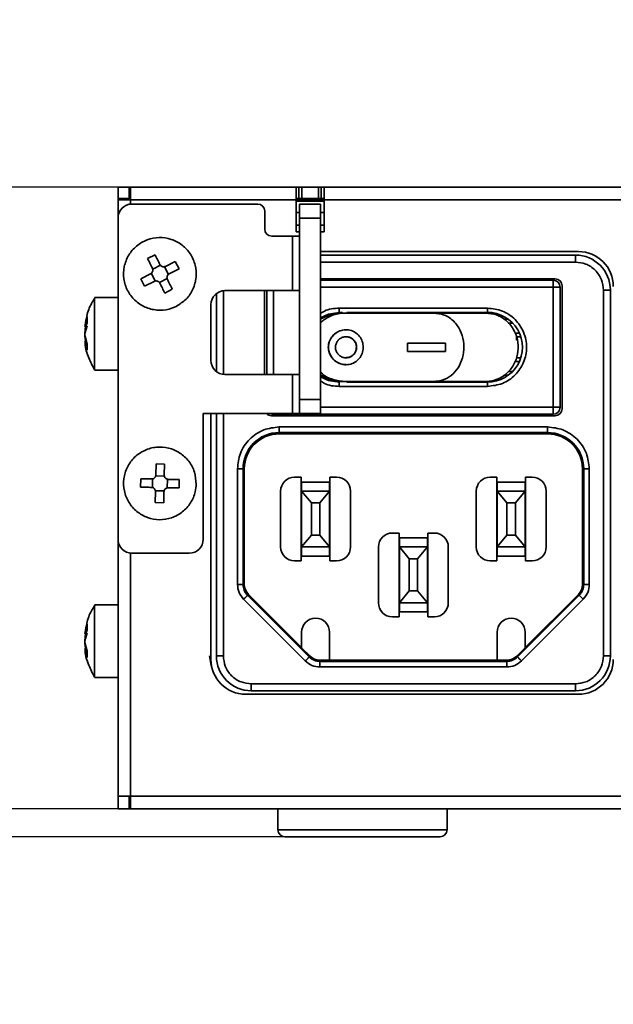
# Model space of a CAD drawing. Header units: millimetres. Extents: x 0 to 420, y 0 to 297.
# Tile 18 of 119: x 81 to 103, y 230 to 265. Entities that reach past the tile are written whole.
import ezdxf

# ---------------------------------------------------------------- set-up
doc = ezdxf.new("R2010")
doc.units = ezdxf.units.MM
doc.layers.add('标注层', color=150, linetype='Continuous')
doc.styles.add('SLDTEXTSTYLE2', font='TXT', dxfattribs={"width": 0.7})
doc.dimstyles.new('SLDDIMSTYLE0', dxfattribs={"dimtxt": 5.457031, "dimasz": 4, "dimexe": 0, "dimexo": 0.0625, "dimgap": 1.364258, "dimtad": 2, "dimlfac": 2, "dimrnd": 1e-09, "dimzin": 12, "dimdsep": 46, "dimtxsty": 'SLDTEXTSTYLE2', "dimsah": 1, "dimcen": 0.09, "dimadec": 0, "dimazin": 3, "dimtfac": 1, "dimtdec": 3, "dimtmove": 0, "dimatfit": 0, "dimfxl": 1, "dimfrac": 2, "dimtolj": 1, "dimtzin": 12, "dimarcsym": 0})

# ---------------------------------------------------------------- blocks, each defined once
blk = doc.blocks.new('_D')
at = {"layer": '标注层'}
for p, q in [((61.732, 259.115), (61.732, 265.115)), ((92.107, 259.115), (59.732, 259.115)), ((61.732, 235.865), (61.732, 259.115)), ((90.907, 235.865), (59.732, 235.865)), ((61.732, 235.865), (61.732, 229.865))]:
    blk.add_line(p, q, dxfattribs=at)
for points in [[(61.732, 259.115), (62.232, 263.115), (61.232, 263.115)], [(61.732, 235.865), (61.232, 231.865), (62.232, 231.865)]]:
    blk.add_solid(points, dxfattribs=at)
at = {"layer": '标注层', "insert": (55.592, 241.14), "char_height": 4.7625, "attachment_point": 1, "rotation": 90, "style": 'SLDTEXTSTYLE2'}
blk.add_mtext('46.5', dxfattribs=at)
blk = doc.blocks.new('_D_1')
at = {"layer": '标注层'}
for p, q in [((73.732, 259.115), (73.732, 265.115)), ((92.107, 259.115), (71.732, 259.115)), ((73.732, 236.865), (73.732, 259.115)), ((84.932, 236.865), (71.732, 236.865)), ((73.732, 236.865), (73.732, 230.865))]:
    blk.add_line(p, q, dxfattribs=at)
for points in [[(73.732, 259.115), (74.232, 263.115), (73.232, 263.115)], [(73.732, 236.865), (73.232, 232.865), (74.232, 232.865)]]:
    blk.add_solid(points, dxfattribs=at)
at = {"layer": '标注层', "insert": (67.592, 241.64), "char_height": 4.7625, "attachment_point": 1, "rotation": 90, "style": 'SLDTEXTSTYLE2'}
blk.add_mtext('44.5', dxfattribs=at)

msp = doc.modelspace()

# ---------------------------------------------------------------- linework, layer by layer
at = {"color": 7, "linetype": 'Continuous', "lineweight": 35}
for p, q in [((84.9316, 258.715), (84.9316, 259.115)), ((85.3315, 259.115), (84.9316, 259.115)), ((85.3315, 258.715), (85.3315, 259.115)), ((85.3315, 259.115), (85.3815, 259.115)), ((85.3815, 259.115), (85.3815, 258.665)), ((85.3815, 259.115), (91.3066, 259.115)), ((91.3066, 259.115), (91.3066, 258.665)), ((91.4066, 259.115), (91.3066, 259.115)), ((91.4066, 258.715), (91.4066, 259.115)), ((91.4066, 259.115), (91.5066, 259.115)), ((91.5066, 259.115), (91.5066, 258.715)), ((91.5066, 259.115), (92.1066, 259.115)), ((92.1066, 258.715), (92.1066, 259.115)), ((92.1066, 259.115), (92.2066, 259.115)), ((92.2066, 259.115), (92.2066, 258.715)), ((92.3066, 259.115), (92.2066, 259.115)), ((92.3066, 259.115), (206.9816, 259.115)), ((92.3066, 258.665), (92.3066, 259.115)), ((84.9315, 258.665), (84.9315, 258.015)), ((84.9315, 258.665), (85.3815, 258.665)), ((84.9344, 258.715), (84.9316, 258.665)), ((84.9316, 258.715), (85.3315, 258.715)), ((85.3315, 258.715), (85.3815, 258.715)), ((91.3066, 258.665), (85.3815, 258.665)), ((85.4315, 258.515), (89.9315, 258.515)), ((91.3066, 258.715), (91.4066, 258.715)), ((91.3066, 258.665), (91.3066, 257.515)), ((91.3066, 258.615), (92.3066, 258.615)), ((91.5066, 258.715), (91.4066, 258.715)), ((91.4315, 258.515), (92.1815, 258.515)), ((91.4315, 258.015), (91.4315, 258.515)), ((91.5066, 258.715), (92.1066, 258.715)), ((92.2066, 258.715), (92.1066, 258.715)), ((92.1815, 258.515), (92.1815, 258.015)), ((92.2066, 258.715), (92.3066, 258.715)), ((92.3066, 257.515), (92.3066, 258.665)), ((206.9816, 258.665), (92.3066, 258.665)), ((90.1816, 257.615), (90.1816, 258.265)), ((91.3066, 258.215), (91.4315, 258.215)), ((92.1815, 258.215), (92.3066, 258.215)), ((84.9315, 258.015), (84.9315, 246.515)), ((91.3066, 257.7626), (91.4315, 257.7626)), ((92.1815, 258.015), (91.4315, 258.015)), ((91.4315, 258.015), (91.4315, 251.515)), ((92.1815, 258.015), (92.1815, 251.515)), ((92.1815, 257.7626), (92.3066, 257.7626)), ((91.1815, 257.365), (90.4315, 257.365)), ((91.1815, 257.365), (91.1815, 255.415)), ((91.4315, 257.365), (91.1815, 257.365)), ((91.3066, 257.515), (91.4315, 257.515)), ((92.1815, 257.515), (92.3066, 257.515)), ((86.2567, 256.7001), (85.9883, 256.566)), ((92.1815, 256.815), (101.4066, 256.815)), ((101.3019, 256.6876), (92.1815, 256.6876)), ((101.3019, 256.4376), (101.3019, 256.6876)), ((86.1752, 256.1831), (86.4509, 256.3209)), ((86.5997, 256.2713), (86.7375, 255.9956)), ((86.6328, 256.2833), (86.9826, 256.4582)), ((87.1167, 256.1898), (86.9826, 256.4582)), ((85.7464, 255.8401), (86.0961, 256.015)), ((86.2634, 255.7586), (86.1256, 256.0343)), ((87.1167, 256.1898), (86.767, 256.015)), ((85.7464, 255.8401), (85.8805, 255.5717)), ((86.2303, 255.7466), (85.8805, 255.5717)), ((86.6879, 255.8468), (86.4122, 255.709)), ((92.1815, 255.8376), (100.5769, 255.8376)), ((92.1815, 255.7876), (100.5019, 255.7876)), ((100.5019, 255.5376), (100.5019, 255.7876)), ((100.8269, 255.5876), (100.8269, 251.1876)), ((86.6064, 255.3298), (86.8748, 255.4639)), ((88.4519, 255.3114), (88.4519, 252.5185)), ((88.7565, 255.415), (91.1815, 255.415)), ((90.1769, 252.415), (90.1769, 255.415)), ((90.2519, 252.415), (90.2519, 255.415)), ((91.1815, 255.415), (91.4315, 255.415)), ((100.5019, 255.5376), (100.5019, 251.2376)), ((100.7519, 255.5376), (100.5019, 255.5376)), ((100.7519, 255.5376), (100.7519, 251.2376)), ((102.3019, 242.3376), (102.3019, 255.4376)), ((102.3019, 255.4376), (102.5519, 255.4376)), ((102.5519, 242.3376), (102.5519, 255.4376)), ((84.9315, 255.165), (84.0962, 255.165)), ((88.2565, 252.915), (88.2565, 254.915)), ((92.7519, 254.6056), (92.7519, 254.6336)), ((92.8519, 254.7876), (98.1519, 254.7876)), ((92.8519, 254.7876), (92.8519, 254.6376)), ((92.8519, 254.6376), (92.9674, 254.6376)), ((96.216, 254.6126), (93.0725, 254.6126)), ((93.1239, 254.6376), (98.1519, 254.6376)), ((94.974, 254.6376), (94.974, 254.6126)), ((95.974, 254.6126), (95.974, 254.6376)), ((98.1519, 254.6376), (98.1519, 254.7876)), ((83.8337, 254.153), (83.7542, 253.9216)), ((83.7622, 254.1782), (83.756, 254.1393)), ((83.7628, 254.182), (83.7622, 254.1782)), ((83.8337, 254.2676), (83.8337, 254.4724)), ((98.7446, 254.3876), (98.9019, 254.3876)), ((98.8953, 254.2531), (99.0537, 254.2531)), ((83.747, 254.139), (83.7898, 254.139)), ((83.7511, 254.1343), (83.7799, 254.1343)), ((99.2934, 253.897), (99.1317, 253.897)), ((83.8075, 253.5909), (83.747, 253.5909)), ((83.7472, 253.5873), (83.7473, 253.5854)), ((83.776, 253.5956), (83.7511, 253.5956)), ((83.7523, 253.5477), (83.7542, 253.5344)), ((83.7535, 253.5894), (83.7551, 253.5494)), ((83.7542, 253.7698), (83.8337, 253.5029)), ((83.8337, 253.2837), (83.7542, 253.5506)), ((83.7551, 253.5494), (83.7553, 253.5465)), ((83.8337, 253.2837), (83.8337, 253.5029)), ((93.0984, 253.7626), (93.0902, 253.7626)), ((96.6573, 253.5376), (95.2885, 253.5376)), ((95.2885, 253.5376), (95.2885, 253.2376)), ((95.2967, 253.5376), (95.2967, 253.2376)), ((96.6573, 253.2376), (96.6573, 253.5376)), ((99.1959, 253.6423), (99.1959, 253.7765)), ((99.3443, 253.7626), (99.1959, 253.7626)), ((95.2885, 253.2376), (96.6573, 253.2376)), ((93.0902, 253.0126), (93.0984, 253.0126)), ((99.1439, 252.8781), (99.2934, 252.8781)), ((99.1811, 253.0126), (99.3443, 253.0126)), ((84.0962, 252.565), (84.9315, 252.565)), ((91.1815, 252.415), (88.7565, 252.415)), ((91.1815, 252.415), (91.1815, 251.015)), ((91.4315, 252.415), (91.1815, 252.415)), ((99.0537, 252.522), (98.9133, 252.522)), ((92.8519, 252.1376), (92.8519, 251.9876)), ((96.216, 252.1626), (93.0725, 252.1626)), ((98.1519, 252.1376), (93.1239, 252.1376)), ((94.974, 252.1626), (94.974, 252.1376)), ((95.974, 252.1376), (95.974, 252.1626)), ((98.1519, 251.9876), (98.1519, 252.1376)), ((98.9019, 252.3876), (98.7355, 252.3876)), ((92.8519, 251.9876), (98.1519, 251.9876)), ((91.4315, 251.015), (91.4315, 251.515)), ((91.4315, 251.515), (92.1815, 251.515)), ((92.1815, 251.515), (92.1815, 251.015)), ((87.9816, 251.015), (91.1815, 251.015)), ((87.9816, 246.515), (87.9816, 251.015)), ((88.2565, 242.215), (88.2565, 251.015)), ((88.4519, 251.015), (88.4519, 242.3376)), ((100.5019, 250.9876), (90.5019, 250.9876)), ((91.1815, 251.015), (91.4315, 251.015)), ((92.1815, 251.015), (91.4315, 251.015)), ((100.5019, 250.9876), (100.5019, 251.2376)), ((100.5019, 251.2376), (100.7519, 251.2376)), ((100.5769, 250.9376), (90.4269, 250.9376)), ((100.3019, 250.5331), (90.7019, 250.5331)), ((90.7019, 250.3331), (90.7019, 250.5331)), ((90.7019, 250.3331), (100.3019, 250.3331)), ((90.7019, 250.3331), (90.7019, 250.2876)), ((100.3019, 250.2876), (90.7019, 250.2876)), ((100.3019, 250.3331), (100.3019, 250.5331)), ((100.3019, 250.3331), (100.3019, 250.2876)), ((86.2881, 248.8181), (86.2965, 249.2091)), ((86.5964, 249.2026), (86.2965, 249.2091)), ((86.5964, 249.2026), (86.588, 248.8116)), ((89.2063, 249.0376), (89.2063, 244.8947)), ((89.4063, 249.0376), (89.2063, 249.0376)), ((89.4063, 244.8947), (89.4063, 249.0376)), ((89.4063, 249.0376), (89.4519, 249.0376)), ((89.4519, 249.0376), (89.4519, 244.8947)), ((101.5974, 249.0376), (101.5519, 249.0376)), ((101.5519, 244.8947), (101.5519, 249.0376)), ((101.5974, 249.0376), (101.5974, 244.8947)), ((101.5974, 249.0376), (101.7974, 249.0376)), ((101.7974, 244.8947), (101.7974, 249.0376)), ((85.7439, 248.6798), (85.7374, 248.3799)), ((86.1633, 248.3666), (86.1699, 248.6748)), ((86.2832, 248.7832), (86.5914, 248.7766)), ((86.6998, 248.6633), (86.6932, 248.3551)), ((87.1192, 248.3501), (87.1257, 248.65)), ((91.2519, 248.7376), (91.4894, 248.7376)), ((91.4894, 245.7376), (91.4894, 248.7376)), ((92.5019, 248.5626), (91.5019, 248.5626)), ((91.5019, 248.5626), (91.5019, 248.2376)), ((92.5019, 248.5626), (92.5019, 248.2376)), ((92.7519, 248.7376), (92.5144, 248.7376)), ((92.5144, 248.7376), (92.5144, 245.7376)), ((98.2519, 248.7376), (98.4894, 248.7376)), ((98.4894, 245.7376), (98.4894, 248.7376)), ((99.5019, 248.5626), (98.5019, 248.5626)), ((98.5019, 248.5626), (98.5019, 248.2376)), ((99.5019, 248.5626), (99.5019, 248.2376)), ((99.7519, 248.7376), (99.5144, 248.7376)), ((99.5144, 248.7376), (99.5144, 245.7376)), ((86.2667, 247.8273), (86.2751, 248.2183)), ((86.5799, 248.2467), (86.2717, 248.2533)), ((86.575, 248.2118), (86.5666, 247.8208)), ((90.7519, 248.2376), (90.7519, 246.2376)), ((91.5019, 248.2376), (91.5019, 246.2376)), ((91.8519, 247.8126), (91.5019, 248.2376)), ((91.5019, 248.2376), (92.5019, 248.2376)), ((92.1519, 247.8126), (92.5019, 248.2376)), ((92.5019, 248.2376), (92.5019, 246.2376)), ((93.2519, 246.2376), (93.2519, 248.2376)), ((97.7519, 248.2376), (97.7519, 246.2376)), ((98.5019, 248.2376), (98.5019, 246.2376)), ((98.8519, 247.8126), (98.5019, 248.2376)), ((98.5019, 248.2376), (99.5019, 248.2376)), ((99.1519, 247.8126), (99.5019, 248.2376)), ((99.5019, 248.2376), (99.5019, 246.2376)), ((100.2519, 246.2376), (100.2519, 248.2376)), ((86.2667, 247.8273), (86.5666, 247.8208)), ((91.4894, 247.9001), (91.5019, 247.9001)), ((91.8519, 246.6626), (91.8519, 247.8126)), ((91.8519, 247.8126), (92.1519, 247.8126)), ((92.1519, 246.6626), (92.1519, 247.8126)), ((92.5019, 247.9001), (92.5144, 247.9001)), ((98.4894, 247.9001), (98.5019, 247.9001)), ((98.8519, 246.6626), (98.8519, 247.8126)), ((98.8519, 247.8126), (99.1519, 247.8126)), ((99.1519, 246.6626), (99.1519, 247.8126)), ((99.5019, 247.9001), (99.5144, 247.9001)), ((91.4894, 247.2626), (91.5019, 247.2626)), ((92.5019, 247.2626), (92.5144, 247.2626)), ((98.4894, 247.2626), (98.5019, 247.2626)), ((99.5019, 247.2626), (99.5144, 247.2626)), ((84.9315, 246.515), (84.9315, 237.315)), ((91.5019, 246.7376), (91.4894, 246.7251)), ((91.5019, 246.5876), (91.4894, 246.5876)), ((91.5019, 246.5751), (91.4894, 246.5751)), ((91.5019, 246.2376), (91.8519, 246.6626)), ((92.1519, 246.6626), (91.8519, 246.6626)), ((92.5019, 246.2376), (92.1519, 246.6626)), ((92.5019, 246.7376), (92.5144, 246.7251)), ((92.5019, 246.5876), (92.5144, 246.5876)), ((92.5144, 246.5751), (92.5019, 246.5751)), ((94.7519, 246.7376), (94.9894, 246.7376)), ((94.9894, 243.7376), (94.9894, 246.7376)), ((96.0019, 246.5626), (95.0019, 246.5626)), ((95.0019, 246.5626), (95.0019, 246.2376)), ((96.0019, 246.5626), (96.0019, 246.2376)), ((96.0144, 246.7376), (96.0144, 243.7376)), ((96.2519, 246.7376), (96.0144, 246.7376)), ((98.5019, 246.7376), (98.4894, 246.7251)), ((98.5019, 246.5876), (98.4894, 246.5876)), ((98.5019, 246.5751), (98.4894, 246.5751)), ((98.5019, 246.2376), (98.8519, 246.6626)), ((99.1519, 246.6626), (98.8519, 246.6626)), ((99.5019, 246.2376), (99.1519, 246.6626)), ((99.5019, 246.7376), (99.5144, 246.7251)), ((99.5019, 246.5876), (99.5144, 246.5876)), ((99.5144, 246.5751), (99.5019, 246.5751)), ((92.5019, 246.2376), (91.5019, 246.2376)), ((91.5019, 246.2376), (91.5019, 245.9126)), ((92.5019, 246.2376), (92.5019, 245.9126)), ((94.2519, 246.2376), (94.2519, 244.2376)), ((95.0019, 246.2376), (95.0019, 244.2376)), ((95.3519, 245.8126), (95.0019, 246.2376)), ((95.0019, 246.2376), (96.0019, 246.2376)), ((95.6519, 245.8126), (96.0019, 246.2376)), ((96.0019, 246.2376), (96.0019, 244.2376)), ((96.7519, 244.2376), (96.7519, 246.2376)), ((99.5019, 246.2376), (98.5019, 246.2376)), ((98.5019, 246.2376), (98.5019, 245.9126)), ((99.5019, 246.2376), (99.5019, 245.9126)), ((85.4315, 246.015), (87.4815, 246.015)), ((91.2519, 245.7376), (91.4894, 245.7376)), ((91.5019, 245.9126), (92.5019, 245.9126)), ((92.7519, 245.7376), (92.5144, 245.7376)), ((94.9894, 245.9001), (95.0019, 245.9001)), ((95.3519, 244.6626), (95.3519, 245.8126)), ((95.3519, 245.8126), (95.6519, 245.8126)), ((95.6519, 244.6626), (95.6519, 245.8126)), ((96.0019, 245.9001), (96.0144, 245.9001)), ((98.2519, 245.7376), (98.4894, 245.7376)), ((98.5019, 245.9126), (99.5019, 245.9126)), ((99.7519, 245.7376), (99.5144, 245.7376)), ((94.9894, 245.2626), (95.0019, 245.2626)), ((96.0019, 245.2626), (96.0144, 245.2626)), ((89.2063, 244.8947), (89.4063, 244.8947)), ((89.4519, 244.8947), (89.4063, 244.8947)), ((95.0019, 244.7376), (94.9894, 244.7251)), ((95.0019, 244.2376), (95.3519, 244.6626)), ((95.6519, 244.6626), (95.3519, 244.6626)), ((96.0019, 244.2376), (95.6519, 244.6626)), ((96.0019, 244.7376), (96.0144, 244.7251)), ((101.5974, 244.8947), (101.5519, 244.8947)), ((101.5974, 244.8947), (101.7974, 244.8947)), ((89.4247, 244.3675), (91.6318, 242.1604)), ((89.5661, 244.5089), (89.5983, 244.5411)), ((91.7732, 242.3018), (89.5661, 244.5089)), ((89.5983, 244.5411), (91.5019, 242.6376)), ((95.0019, 244.5876), (94.9894, 244.5876)), ((95.0019, 244.5751), (94.9894, 244.5751)), ((96.0019, 244.5876), (96.0144, 244.5876)), ((96.0144, 244.5751), (96.0019, 244.5751)), ((101.4377, 244.5089), (99.2306, 242.3018)), ((99.372, 242.1604), (101.5791, 244.3675)), ((99.5019, 242.6376), (101.4054, 244.5411)), ((101.4054, 244.5411), (101.4377, 244.5089)), ((84.9315, 244.165), (84.0962, 244.165)), ((96.0019, 244.2376), (95.0019, 244.2376)), ((95.0019, 244.2376), (95.0019, 243.9126)), ((96.0019, 244.2376), (96.0019, 243.9126)), ((94.7519, 243.7376), (94.9894, 243.7376)), ((95.0019, 243.9126), (96.0019, 243.9126)), ((96.2519, 243.7376), (96.0144, 243.7376)), ((83.8337, 243.2676), (83.8337, 243.4724)), ((83.747, 243.139), (83.7898, 243.139)), ((83.7511, 243.1343), (83.7799, 243.1343)), ((83.8337, 243.153), (83.7542, 242.9216)), ((83.7622, 243.1782), (83.756, 243.1393)), ((83.7628, 243.182), (83.7622, 243.1782)), ((91.5019, 242.6328), (91.5019, 243.1876)), ((92.5019, 243.1876), (92.5019, 242.1842)), ((98.5019, 242.1842), (98.5019, 243.1876)), ((99.5019, 242.6328), (99.5019, 243.1876)), ((83.8075, 242.5909), (83.747, 242.5909)), ((83.7471, 242.589), (83.7472, 242.5873)), ((83.776, 242.5956), (83.7511, 242.5956)), ((83.7523, 242.5477), (83.7542, 242.5344)), ((83.7535, 242.5894), (83.7551, 242.5494)), ((83.7542, 242.7698), (83.8337, 242.5029)), ((83.8337, 242.2837), (83.7542, 242.5506)), ((83.7551, 242.5494), (83.7553, 242.5465)), ((91.5019, 242.6328), (91.803, 242.3316)), ((99.2007, 242.3316), (99.5019, 242.6328)), ((83.8337, 242.2837), (83.8337, 242.5029)), ((88.7019, 242.3376), (88.4519, 242.3376)), ((91.803, 242.3316), (91.7732, 242.3018)), ((92.159, 242.142), (92.159, 242.1842)), ((92.159, 242.1842), (92.5019, 242.1842)), ((92.5019, 242.1876), (98.5019, 242.1876)), ((98.5019, 242.1842), (98.8448, 242.1842)), ((98.8448, 242.1842), (98.8448, 242.142)), ((99.2306, 242.3018), (99.2007, 242.3316)), ((102.3019, 242.3376), (102.5519, 242.3376)), ((98.8448, 242.142), (92.159, 242.142)), ((92.159, 242.142), (92.159, 241.942)), ((92.159, 241.942), (98.8448, 241.942)), ((98.8448, 241.942), (98.8448, 242.142)), ((84.0962, 241.565), (84.9315, 241.565)), ((89.7019, 241.3376), (101.3019, 241.3376)), ((89.7019, 241.0876), (89.7019, 241.3376)), ((101.3019, 241.3376), (101.3019, 241.0876)), ((101.4066, 240.965), (89.5065, 240.965)), ((89.7019, 241.0876), (101.3019, 241.0876)), ((85.3815, 237.315), (84.9315, 237.315)), ((84.9315, 237.315), (84.9315, 236.865)), ((85.3315, 236.865), (85.3315, 237.315)), ((85.3344, 237.265), (85.3316, 237.315)), ((85.3815, 237.265), (85.3316, 237.265)), ((85.3316, 237.265), (85.3316, 236.865)), ((206.9816, 237.315), (85.3815, 237.315)), ((85.3815, 237.315), (85.3815, 236.865)), ((85.3315, 236.865), (84.9315, 236.865)), ((85.3815, 236.865), (85.3316, 236.865)), ((206.9816, 236.865), (85.3815, 236.865)), ((90.6566, 236.865), (90.6566, 236.115)), ((96.7066, 236.115), (96.7066, 236.865)), ((90.9298, 235.865), (90.9066, 235.865)), ((96.4566, 235.865), (90.9298, 235.865))]:
    msp.add_line(p, q, dxfattribs=at)
at = {"color": 8, "linetype": 'Continuous', "lineweight": 35}
for p, q in [((85.3815, 258.665), (85.3815, 258.5124)), ((91.3066, 258.665), (92.3066, 258.665)), ((101.3019, 256.4376), (92.1815, 256.4376)), ((88.7019, 255.412), (88.7019, 252.418)), ((90.5019, 252.415), (90.5019, 255.415)), ((92.1815, 255.5376), (100.5019, 255.5376)), ((83.7542, 254.1866), (83.8045, 254.1866)), ((83.8195, 253.5506), (83.7542, 253.5506)), ((88.7019, 251.015), (88.7019, 242.3376)), ((90.5019, 251.015), (90.5019, 250.9876)), ((100.5019, 251.2376), (92.1815, 251.2376)), ((91.5019, 246.6111), (91.4894, 246.6111)), ((92.5144, 246.6111), (92.5019, 246.6111)), ((98.5019, 246.6111), (98.4894, 246.6111)), ((99.5144, 246.6111), (99.5019, 246.6111)), ((85.3815, 246.0175), (85.3815, 237.315)), ((95.0019, 244.6111), (94.9894, 244.6111)), ((96.0144, 244.6111), (96.0019, 244.6111)), ((83.7542, 243.1866), (83.8045, 243.1866)), ((83.8195, 242.5506), (83.7542, 242.5506)), ((88.2668, 241.9973), (88.2019, 242.3376)), ((90.6566, 236.115), (96.7066, 236.115))]:
    msp.add_line(p, q, dxfattribs=at)
at = {"color": 7, "linetype": 'Continuous', "lineweight": 35, "flags": 128}
for points in [[(86.2567, 256.7001), (86.2782, 256.6571), (86.2998, 256.6138), (86.3216, 256.5704), (86.3434, 256.5267), (86.3653, 256.4828), (86.3873, 256.4388), (86.4094, 256.3946), (86.4315, 256.3504)], [(86.1632, 256.2162), (86.1411, 256.2605), (86.119, 256.3046), (86.097, 256.3487), (86.0751, 256.3925), (86.0532, 256.4362), (86.0315, 256.4797), (86.0099, 256.5229), (85.9883, 256.566)], [(86.6064, 255.3298), (86.5849, 255.3728), (86.5633, 255.4161), (86.5415, 255.4596), (86.5197, 255.5032), (86.4978, 255.5471), (86.4758, 255.5911), (86.4537, 255.6353), (86.4315, 255.6795)], [(86.6999, 255.8137), (86.722, 255.7694), (86.7441, 255.7253), (86.7661, 255.6813), (86.788, 255.6374), (86.8099, 255.5937), (86.8316, 255.5502), (86.8532, 255.507), (86.8748, 255.4639)], [(92.1815, 254.4426), (92.4656, 254.5764), (92.8519, 254.6376)], [(92.8829, 254.6126), (92.5044, 254.5526), (92.1815, 254.3919)], [(92.1815, 252.3832), (92.5044, 252.2225), (92.8829, 252.1626)], [(92.8519, 252.1376), (92.4656, 252.1988), (92.1815, 252.3325)], [(85.7439, 248.6798), (85.792, 248.6788), (85.8404, 248.6778), (85.889, 248.6767), (85.9378, 248.6756), (85.9868, 248.6746), (86.036, 248.6735), (86.0854, 248.6725), (86.1349, 248.6714)], [(86.7347, 248.6584), (86.7842, 248.6574), (86.8336, 248.6563), (86.8828, 248.6553), (86.9318, 248.6542), (86.9806, 248.6531), (87.0292, 248.6521), (87.0776, 248.651), (87.1257, 248.65)], [(86.1284, 248.3715), (86.0789, 248.3725), (86.0295, 248.3736), (85.9803, 248.3747), (85.9313, 248.3757), (85.8825, 248.3768), (85.8339, 248.3778), (85.7855, 248.3789), (85.7374, 248.3799)], [(87.1192, 248.3501), (87.0711, 248.3511), (87.0227, 248.3522), (86.9741, 248.3532), (86.9253, 248.3543), (86.8763, 248.3553), (86.8271, 248.3564), (86.7777, 248.3574), (86.7282, 248.3585)], [(89.5661, 244.5089), (89.5633, 244.5061), (89.5551, 244.4979), (89.542, 244.4848), (89.5244, 244.4672), (89.503, 244.4458), (89.4787, 244.4214), (89.4522, 244.395), (89.4247, 244.3675)], [(101.5791, 244.3675), (101.5516, 244.395), (101.5251, 244.4214), (101.5007, 244.4458), (101.4793, 244.4672), (101.4618, 244.4848), (101.4486, 244.4979), (101.4405, 244.5061), (101.4377, 244.5089)], [(91.6318, 242.1604), (91.6593, 242.1879), (91.6858, 242.2143), (91.7101, 242.2387), (91.7315, 242.2601), (91.7491, 242.2777), (91.7623, 242.2908), (91.7704, 242.299), (91.7732, 242.3018)], [(99.2306, 242.3018), (99.2334, 242.299), (99.2415, 242.2908), (99.2546, 242.2777), (99.2722, 242.2601), (99.2936, 242.2387), (99.318, 242.2143), (99.3445, 242.1879), (99.372, 242.1604)]]:
    msp.add_lwpolyline(points, dxfattribs=at)
at = {"color": 7, "linetype": 'Continuous', "lineweight": 35}
for centre, radius, start, end in [((85.4315, 258.015), 0.5, 90, 180), ((85.3816, 258.665), 0.05, 90, 180), ((89.9315, 258.265), 0.25, 0, 90), ((90.4315, 257.615), 0.25, 180, 270), ((101.3019, 255.4376), 1.25, 0, 90), ((101.4065, 255.565), 1.25, 0, 90), ((100.5019, 255.5376), 0.25, 360, 90), ((100.5769, 255.5876), 0.25, 0, 90), ((88.7565, 254.915), 0.5, 90, 180), ((98.1519, 253.3876), 1.25, 270, 90.00013), ((85.1394, 253.9553), 1.4043, 158.3942, 170.51986), ((85.1394, 253.7505), 1.4043, 158.39426, 170.51985), ((85.399, 253.7704), 1.6633, 167.19662, 171.43843), ((85.114, 253.9737), 1.3784, 189.42114, 196.12261), ((85.399, 253.9596), 1.6634, 188.56168, 192.80336), ((88.7565, 252.915), 0.5, 180, 270), ((90.4269, 251.1876), 0.25, 223.66836, 270), ((90.5019, 251.2376), 0.25, 242.93401, 270), ((100.5019, 251.2376), 0.25, 270, 0), ((100.5769, 251.1876), 0.25, 270, 0), ((90.7019, 249.0376), 1.2956, 90, 180), ((90.7019, 249.0376), 1.25, 90, 180), ((100.3019, 249.0376), 1.2956, 0, 90), ((100.3019, 249.0376), 1.25, 0, 90), ((91.2519, 248.2376), 0.5, 90, 180), ((92.7519, 248.2376), 0.5, 0, 90), ((98.2519, 248.2376), 0.5, 90, 180), ((99.7519, 248.2376), 0.5, 0, 90), ((85.4315, 246.515), 0.5, 180, 270), ((87.4815, 246.515), 0.5, 270, 0), ((94.7519, 246.2376), 0.5, 90, 180), ((96.2519, 246.2376), 0.5, 0, 90), ((91.2519, 246.2376), 0.5, 180, 270), ((92.7519, 246.2376), 0.5, 270, 0), ((98.2519, 246.2376), 0.5, 180, 270), ((99.7519, 246.2376), 0.5, 270, 0), ((89.9519, 244.8947), 0.5456, 180, 225), ((89.9519, 244.8947), 0.5, 180, 225), ((101.0519, 244.8947), 0.5, 315, 0), ((101.0519, 244.8947), 0.5456, 315, 0), ((94.7519, 244.2376), 0.5, 180, 270), ((96.2519, 244.2376), 0.5, 270, 0), ((92.0019, 243.1876), 0.5, 0, 180), ((99.0019, 243.1876), 0.5, 0, 180), ((85.1393, 242.9553), 1.4043, 158.3941, 170.52001), ((85.1394, 242.7505), 1.4044, 158.39443, 170.51968), ((85.3981, 242.7705), 1.6624, 167.1954, 171.4394), ((85.114, 242.9737), 1.3784, 189.42106, 196.12248), ((85.3981, 242.9594), 1.6625, 188.56042, 192.80446), ((89.5065, 242.215), 1.25, 180, 270), ((89.7019, 242.3376), 1.25, 180, 270), ((92.159, 242.6876), 0.5456, 225, 270), ((92.159, 242.6876), 0.5034, 225, 270), ((98.8448, 242.6876), 0.5034, 270, 315), ((98.8448, 242.6876), 0.5456, 270, 315), ((101.3019, 242.3376), 1.25, 270, 0), ((101.4065, 242.215), 1.25, 270, 0), ((90.9066, 236.115), 0.25, 180, 270), ((96.4566, 236.115), 0.25, 270, 0)]:
    msp.add_arc(centre, radius, start, end, dxfattribs=at)
for points, knots in [([(87.0129, 254.8522), (87.1372, 254.9304), (87.3859, 255.0869), (87.6337, 255.4613), (87.7507, 255.8888), (87.7177, 256.333), (87.54, 256.7407), (87.2373, 257.0667), (86.8437, 257.2741), (86.4037, 257.3396), (85.9668, 257.2557), (85.5823, 257.0319), (85.2936, 256.6935), (85.1331, 256.2786), (85.1191, 255.8339), (85.253, 255.4097), (85.5197, 255.0538), (85.8895, 254.8058), (86.3193, 254.6959), (86.7103, 254.7239), (86.9288, 254.8165), (87.0129, 254.8522)], [0, 0, 0, 0, 0.0536889, 0.1073774, 0.1610663, 0.2147551, 0.2684436, 0.3221328, 0.375821, 0.42951, 0.4831991, 0.5368874, 0.5905762, 0.6442649, 0.6979536, 0.7516425, 0.805331, 0.8590201, 0.9127087, 0.9663977, 1, 1, 1, 1]), ([(86.6328, 256.2833), (86.6171, 256.2773), (86.5858, 256.2652), (86.5343, 256.268), (86.4872, 256.2865), (86.4518, 256.3159), (86.4375, 256.3403), (86.4315, 256.3504)], [0, 0, 0, 0, 0.2135014, 0.4270554, 0.6389602, 0.8501102, 1, 1, 1, 1]), ([(102.3019, 255.4376), (102.2885, 255.5633), (102.2677, 255.7575), (102.1432, 255.9905), (102.014, 256.1496), (101.8549, 256.2789), (101.6219, 256.4034), (101.4276, 256.4241), (101.3019, 256.4376)], [0, 0, 0, 0, 0.2394433, 0.3696359, 0.500001, 0.6301937, 0.7605563, 1, 1, 1, 1]), ([(86.1632, 256.2162), (86.1692, 256.2005), (86.1813, 256.1692), (86.1785, 256.1177), (86.16, 256.0706), (86.1306, 256.0353), (86.1062, 256.0209), (86.0961, 256.015)], [0, 0, 0, 0, 0.2134914, 0.4270614, 0.6389497, 0.8501124, 1, 1, 1, 1]), ([(86.6999, 255.8137), (86.6938, 255.8294), (86.6818, 255.8607), (86.6846, 255.9122), (86.703, 255.9593), (86.7325, 255.9947), (86.7569, 256.009), (86.767, 256.015)], [0, 0, 0, 0, 0.2134916, 0.4270617, 0.6389502, 0.8501123, 1, 1, 1, 1]), ([(86.2303, 255.7466), (86.246, 255.7527), (86.2773, 255.7647), (86.3288, 255.7619), (86.3759, 255.7435), (86.4112, 255.714), (86.4256, 255.6896), (86.4315, 255.6795)], [0, 0, 0, 0, 0.21350091, 0.42708612, 0.63896096, 0.8501105, 1, 1, 1, 1]), ([(84.0973, 255.1459), (84.0571, 255.0828), (83.9307, 254.8845), (83.8116, 254.5561), (83.7769, 254.2895), (83.7628, 254.182)], [0, 0, 0, 0, 0.2176495, 0.6844524, 1, 1, 1, 1]), ([(84.0962, 252.5779), (84.0962, 252.5813), (84.0962, 252.5891), (84.0962, 252.7731), (84.0962, 253.0781), (84.0962, 253.4764), (84.0962, 253.9174), (84.0962, 254.3523), (84.0962, 254.7341), (84.0962, 255.0108), (84.0962, 255.158), (84.0962, 255.1496), (84.0962, 255.1466)], [0, 0, 0, 0, 0.0828808, 0.1902918, 0.297703, 0.4051142, 0.5125252, 0.6199364, 0.7273474, 0.8347586, 0.9421696, 1, 1, 1, 1]), ([(92.1815, 254.5911), (92.2255, 254.6233), (92.4177, 254.7641), (92.6628, 254.7774), (92.8519, 254.7876)], [0, 0, 0, 0, 0.2286026, 1, 1, 1, 1]), ([(92.1815, 254.2751), (92.2864, 254.3551), (92.5033, 254.5206), (92.8265, 254.6037), (93.0186, 254.6106), (93.0725, 254.6126)], [0, 0, 0, 0, 0.4023046, 0.8324516, 1, 1, 1, 1]), ([(96.216, 254.6126), (96.3494, 254.5987), (96.6164, 254.5711), (96.9537, 254.3426), (97.1891, 254.0096), (97.3083, 253.6147), (97.3138, 253.2031), (97.2095, 252.8148), (97.004, 252.4894), (96.7127, 252.261), (96.4342, 252.171), (96.2638, 252.1644), (96.216, 252.1626)], [0, 0, 0, 0, 0.1158046, 0.2319361, 0.340319, 0.4438339, 0.5457077, 0.6472221, 0.748975, 0.8519661, 0.9585015, 1, 1, 1, 1]), ([(98.0952, 254.6126), (97.9966, 254.6126), (97.7994, 254.6126), (97.3632, 254.6126), (96.8439, 254.6126), (96.4253, 254.6126), (96.216, 254.6126)], [0, 0, 0, 0, 0.24997894, 0.49999995, 0.74997804, 1, 1, 1, 1]), ([(98.0952, 254.6126), (98.2254, 254.599), (98.4859, 254.5719), (98.8326, 254.3608), (99.0961, 254.0498), (99.2468, 253.6615), (99.2677, 253.243), (99.1563, 252.8408), (98.9253, 252.4998), (98.601, 252.2603), (98.306, 252.1698), (98.1358, 252.164), (98.0952, 252.1626)], [0, 0, 0, 0, 0.1073711, 0.2147448, 0.3221169, 0.4294898, 0.5368623, 0.6442352, 0.7516072, 0.8589799, 0.9663523, 1, 1, 1, 1]), ([(98.1519, 254.7876), (98.3351, 254.7665), (98.7016, 254.7244), (99.1676, 254.4007), (99.479, 253.9379), (99.5883, 253.3876), (99.479, 252.8372), (99.1676, 252.3745), (98.7016, 252.0507), (98.3351, 252.0086), (98.1519, 251.9876)], [0, 0, 0, 0, 0.1249993, 0.2499991, 0.3750001, 0.5, 0.6249999, 0.7500009, 0.8750006, 1, 1, 1, 1]), ([(83.7542, 254.1866), (83.7524, 254.1758), (83.7489, 254.1541), (83.7467, 254.1399), (83.7469, 254.1407), (83.7469, 254.1408)], [0, 0, 0, 0, 0.4639011, 0.9279648, 1, 1, 1, 1]), ([(83.7471, 254.1352), (83.747, 254.1349), (83.7461, 254.1322), (83.7464, 254.1375), (83.7478, 254.1483), (83.748, 254.1503)], [0, 0, 0, 0, 0.0834511, 0.8314759, 1, 1, 1, 1]), ([(83.7542, 253.7698), (83.7524, 253.7824), (83.7487, 253.8076), (83.7464, 253.8568), (83.7468, 253.9074), (83.7497, 253.9508), (83.7529, 253.9727), (83.7542, 253.9818)], [0, 0, 0, 0, 0.2134939, 0.4270663, 0.6389556, 0.8501126, 1, 1, 1, 1]), ([(83.7542, 253.7119), (83.7524, 253.7264), (83.7487, 253.7552), (83.7464, 253.8064), (83.7468, 253.8559), (83.7497, 253.8958), (83.7529, 253.914), (83.7542, 253.9216)], [0, 0, 0, 0, 0.2134867, 0.4270593, 0.6389467, 0.8500994, 1, 1, 1, 1]), ([(83.747, 253.8539), (83.747, 253.8435), (83.747, 253.8165), (83.7498, 253.7791), (83.7529, 253.7572), (83.7542, 253.7481)], [0, 0, 0, 0, 0.2674065, 0.6958652, 1, 1, 1, 1]), ([(83.7472, 253.8908), (83.7471, 253.8852), (83.747, 253.8758), (83.7477, 253.8681), (83.748, 253.865)], [0, 0, 0, 0, 0.58662714, 1, 1, 1, 1]), ([(93.709, 253.3876), (93.7023, 253.4575), (93.6889, 253.5974), (93.5842, 253.7837), (93.4294, 253.9256), (93.2346, 254.0078), (93.0217, 254.0209), (92.8134, 253.9622), (92.6344, 253.8368), (92.5077, 253.6594), (92.4626, 253.4992), (92.4545, 253.3397), (92.4816, 253.1805), (92.5835, 252.9965), (92.7408, 252.8538), (92.9384, 252.7687), (93.1546, 252.7534), (93.3626, 252.8118), (93.5374, 252.9366), (93.6588, 253.1118), (93.7051, 253.2719), (93.7082, 253.3646), (93.709, 253.3876)], [0, 0, 0, 0, 0.05304, 0.1060776, 0.159187, 0.2125623, 0.2664525, 0.3210144, 0.376008, 0.4306757, 0.4841983, 0.4999899, 0.5522974, 0.6045792, 0.6575769, 0.7118318, 0.7667936, 0.8216113, 0.8757862, 0.9293415, 0.9825305, 1, 1, 1, 1]), ([(93.0978, 254.005), (93.0759, 254.0071), (92.9833, 254.0161), (92.8215, 253.9589), (92.6427, 253.8376), (92.516, 253.6592), (92.471, 253.4993), (92.4629, 253.3397), (92.49, 253.1806), (92.5918, 252.9961), (92.7492, 252.8554), (92.9269, 252.7719), (93.0483, 252.7707), (93.0989, 252.7702)], [0, 0, 0, 0, 0.033936, 0.1428029, 0.2525296, 0.361608, 0.4684126, 0.4999349, 0.604327, 0.7086675, 0.814431, 0.9226909, 1, 1, 1, 1]), ([(83.747, 253.5889), (83.7471, 253.5892), (83.7471, 253.59), (83.7498, 253.5755), (83.7529, 253.5579), (83.7542, 253.5506)], [0, 0, 0, 0, 0.2455472, 0.6867974, 1, 1, 1, 1]), ([(83.7553, 253.5465), (83.7557, 253.5349), (83.7621, 253.3514), (83.8633, 253.0131), (84.0189, 252.7192), (84.0942, 252.577)], [0, 0, 0, 0, 0.0335689, 0.5325377, 1, 1, 1, 1]), ([(93.4631, 253.3876), (93.459, 253.3457), (93.4509, 253.2619), (93.3879, 253.1504), (93.2948, 253.0651), (93.1775, 253.0155), (93.0493, 253.0075), (92.9243, 253.0428), (92.8174, 253.1182), (92.7421, 253.2245), (92.7153, 253.3204), (92.7104, 253.4163), (92.7267, 253.5122), (92.7878, 253.623), (92.8821, 253.7085), (93.0003, 253.7591), (93.1296, 253.7679), (93.2545, 253.7327), (93.3599, 253.6576), (93.4332, 253.5521), (93.4608, 253.4562), (93.4626, 253.4009), (93.4631, 253.3876)], [0, 0, 0, 0, 0.0529429, 0.1058807, 0.1589767, 0.2125043, 0.2666293, 0.3213174, 0.3761977, 0.430623, 0.4840591, 0.4999946, 0.5524977, 0.604982, 0.6580118, 0.7120655, 0.766832, 0.8216715, 0.8760599, 0.9298188, 0.9830593, 1, 1, 1, 1]), ([(93.0987, 253.0172), (93.1115, 253.0159), (93.1669, 253.0102), (93.2629, 253.0444), (93.368, 253.117), (93.4417, 253.2232), (93.4684, 253.319), (93.4735, 253.4159), (93.4573, 253.5132), (93.3966, 253.625), (93.3028, 253.7091), (93.1982, 253.7576), (93.1272, 253.7579), (93.0981, 253.758)], [0, 0, 0, 0, 0.032996, 0.1428116, 0.2517285, 0.35939, 0.4660198, 0.4999467, 0.6059828, 0.712011, 0.8183562, 0.9255542, 1, 1, 1, 1]), ([(93.0725, 252.1626), (92.9231, 252.1783), (92.6238, 252.2098), (92.3076, 252.3568), (92.1962, 252.4932), (92.1815, 252.511)], [0, 0, 0, 0, 0.4642134, 0.9297379, 1, 1, 1, 1]), ([(92.8519, 251.9876), (92.6629, 251.9978), (92.4178, 252.011), (92.2255, 252.1519), (92.1815, 252.1841)], [0, 0, 0, 0, 0.77135946, 1, 1, 1, 1]), ([(92.8973, 252.1626), (92.8994, 252.1626), (92.9045, 252.1626), (93.0092, 252.1626), (93.0725, 252.1626)], [0, 0, 0, 0, 0.3957671, 1, 1, 1, 1]), ([(98.0952, 252.1626), (97.9966, 252.1626), (97.7994, 252.1626), (97.3632, 252.1626), (96.8439, 252.1626), (96.4253, 252.1626), (96.216, 252.1626)], [0, 0, 0, 0, 0.24997894, 0.49999995, 0.74997804, 1, 1, 1, 1]), ([(90.7019, 250.5331), (90.5138, 250.513), (90.2234, 250.482), (89.8749, 250.2958), (89.6369, 250.1025), (89.4436, 249.8645), (89.2574, 249.516), (89.2264, 249.2256), (89.2063, 249.0376)], [0, 0, 0, 0, 0.2394439, 0.3697784, 0.5000011, 0.6303354, 0.7605566, 1, 1, 1, 1]), ([(101.7974, 249.0376), (101.7774, 249.2256), (101.7463, 249.5161), (101.5601, 249.8646), (101.3668, 250.1026), (101.1289, 250.2958), (100.7803, 250.482), (100.49, 250.513), (100.3019, 250.5331)], [0, 0, 0, 0, 0.2394425, 0.3697783, 0.4999996, 0.6303357, 0.7605564, 1, 1, 1, 1]), ([(87.7312, 248.4869), (87.72, 248.6334), (87.6976, 248.9263), (87.482, 249.3201), (87.1584, 249.623), (86.7501, 249.801), (86.3066, 249.8339), (85.877, 249.7182), (85.51, 249.4668), (85.2469, 249.1081), (85.1173, 248.6826), (85.1359, 248.2381), (85.3006, 247.8248), (85.5928, 247.4894), (85.9795, 247.2696), (86.4173, 247.1901), (86.8565, 247.2601), (87.2483, 247.4715), (87.546, 247.8005), (87.7036, 248.1594), (87.7236, 248.3959), (87.7312, 248.4869)], [0, 0, 0, 0, 0.0536889, 0.1073775, 0.1610664, 0.2147546, 0.2684441, 0.3221323, 0.3758208, 0.42951, 0.4831986, 0.5368873, 0.5905762, 0.6442645, 0.6979535, 0.751642, 0.8053309, 0.8590195, 0.9127081, 0.9663971, 1, 1, 1, 1]), ([(86.2881, 248.8181), (86.2861, 248.8014), (86.2821, 248.7681), (86.2556, 248.7239), (86.2174, 248.6908), (86.1748, 248.6733), (86.1466, 248.672), (86.1349, 248.6714)], [0, 0, 0, 0, 0.2135017, 0.4270642, 0.6389575, 0.8501114, 1, 1, 1, 1]), ([(86.7347, 248.6584), (86.718, 248.6604), (86.6847, 248.6644), (86.6405, 248.6909), (86.6074, 248.7291), (86.5899, 248.7717), (86.5885, 248.7999), (86.588, 248.8116)], [0, 0, 0, 0, 0.2134781, 0.4270531, 0.6389531, 0.8501102, 1, 1, 1, 1]), ([(86.1284, 248.3715), (86.1451, 248.3695), (86.1784, 248.3655), (86.2226, 248.339), (86.2557, 248.3008), (86.2732, 248.2582), (86.2745, 248.23), (86.2751, 248.2183)], [0, 0, 0, 0, 0.2134777, 0.4270551, 0.6389524, 0.85011, 1, 1, 1, 1]), ([(86.575, 248.2118), (86.577, 248.2285), (86.581, 248.2618), (86.6075, 248.3061), (86.6457, 248.3391), (86.6883, 248.3566), (86.7165, 248.358), (86.7282, 248.3585)], [0, 0, 0, 0, 0.2134919, 0.4270519, 0.6389367, 0.8501155, 1, 1, 1, 1]), ([(89.4247, 244.3675), (89.3621, 244.4445), (89.2369, 244.5985), (89.2165, 244.796), (89.2063, 244.8947)], [0, 0, 0, 0, 0.5000004, 1, 1, 1, 1]), ([(101.5791, 244.3675), (101.6417, 244.4445), (101.7669, 244.5985), (101.7873, 244.796), (101.7974, 244.8947)], [0, 0, 0, 0, 0.4999969, 1, 1, 1, 1]), ([(84.0973, 244.1459), (84.0571, 244.0829), (83.9307, 243.8845), (83.8116, 243.5561), (83.7769, 243.2895), (83.7628, 243.182)], [0, 0, 0, 0, 0.2176498, 0.6844525, 1, 1, 1, 1]), ([(84.0962, 241.5779), (84.0962, 241.5813), (84.0962, 241.5891), (84.0962, 241.7731), (84.0962, 242.0781), (84.0962, 242.4764), (84.0962, 242.9174), (84.0962, 243.3523), (84.0962, 243.7341), (84.0962, 244.0108), (84.0962, 244.158), (84.0962, 244.1496), (84.0962, 244.1466)], [0, 0, 0, 0, 0.0828808, 0.1902919, 0.2977031, 0.4051142, 0.5125252, 0.6199362, 0.7273474, 0.8347586, 0.9421696, 1, 1, 1, 1]), ([(83.7471, 243.1352), (83.747, 243.1349), (83.7461, 243.1323), (83.7464, 243.1375), (83.7478, 243.1483), (83.748, 243.1503)], [0, 0, 0, 0, 0.0834491, 0.8314692, 1, 1, 1, 1]), ([(83.7542, 242.7698), (83.7524, 242.7824), (83.7487, 242.8076), (83.7464, 242.8568), (83.7468, 242.9074), (83.7497, 242.9508), (83.7529, 242.9727), (83.7542, 242.9818)], [0, 0, 0, 0, 0.2134906, 0.4270611, 0.6389542, 0.8501111, 1, 1, 1, 1]), ([(83.7542, 242.7119), (83.7524, 242.7264), (83.7487, 242.7552), (83.7464, 242.8064), (83.7468, 242.8559), (83.7497, 242.8958), (83.7529, 242.914), (83.7542, 242.9216)], [0, 0, 0, 0, 0.2134842, 0.4270616, 0.6389481, 0.8501001, 1, 1, 1, 1]), ([(83.7542, 243.1866), (83.7524, 243.1758), (83.7489, 243.1541), (83.7467, 243.1399), (83.7469, 243.1407), (83.7469, 243.1408)], [0, 0, 0, 0, 0.4639003, 0.9279645, 1, 1, 1, 1]), ([(83.7472, 242.8908), (83.7471, 242.8852), (83.747, 242.8758), (83.7477, 242.8681), (83.748, 242.865)], [0, 0, 0, 0, 0.5866524, 1, 1, 1, 1]), ([(83.747, 242.8539), (83.747, 242.8435), (83.747, 242.8165), (83.7498, 242.7791), (83.7529, 242.7572), (83.7542, 242.7481)], [0, 0, 0, 0, 0.2674188, 0.6958778, 1, 1, 1, 1]), ([(83.747, 242.5889), (83.7471, 242.5892), (83.7471, 242.59), (83.7498, 242.5755), (83.7529, 242.5579), (83.7542, 242.5506)], [0, 0, 0, 0, 0.24554649, 0.68679831, 1, 1, 1, 1]), ([(83.7553, 242.5465), (83.7557, 242.5349), (83.7621, 242.3514), (83.8633, 242.0131), (84.0189, 241.7192), (84.0942, 241.577)], [0, 0, 0, 0, 0.0335689, 0.5325369, 1, 1, 1, 1]), ([(88.7019, 242.3376), (88.7153, 242.2118), (88.7361, 242.0177), (88.8605, 241.7846), (88.9897, 241.6256), (89.1489, 241.4963), (89.3819, 241.3718), (89.5761, 241.351), (89.7019, 241.3376)], [0, 0, 0, 0, 0.23944233, 0.3696349, 0.50000062, 0.63019365, 0.76056051, 1, 1, 1, 1]), ([(101.3019, 241.3376), (101.4276, 241.351), (101.6218, 241.3717), (101.8548, 241.4962), (102.0139, 241.6254), (102.1432, 241.7846), (102.2677, 242.0176), (102.2885, 242.2118), (102.3019, 242.3376)], [0, 0, 0, 0, 0.2394438, 0.3696362, 0.4999992, 0.630192, 0.7605571, 1, 1, 1, 1]), ([(92.159, 241.942), (92.0603, 241.9522), (91.8628, 241.9726), (91.7088, 242.0978), (91.6318, 242.1604)], [0, 0, 0, 0, 0.5000008, 1, 1, 1, 1]), ([(98.8448, 241.942), (98.9435, 241.9522), (99.141, 241.9726), (99.295, 242.0978), (99.372, 242.1604)], [0, 0, 0, 0, 0.5000008, 1, 1, 1, 1])]:
    msp.add_open_spline(points, degree=3, knots=knots, dxfattribs=at)

# ---------------------------------------------------------------- dimensions: what is measured, and where the dimension line sits
at = {"layer": '标注层'}
for base, p1, picture, middle in [((61.7316, 259.115), (90.9066, 235.865), '_D', (61.7316, 247.49)), ((73.7316, 259.115), (84.9315, 236.865), '_D_1', (73.7316, 247.99))]:
    dim = msp.add_linear_dim(base=base, p1=p1, p2=(92.1066, 259.115), angle=90, dimstyle='SLDDIMSTYLE0', dxfattribs=at)
    dim.commit()
    dim.dimension.update_dxf_attribs({"geometry": picture, "text_midpoint": middle, "dimtype": 160})

doc.saveas('drawing.dxf')
